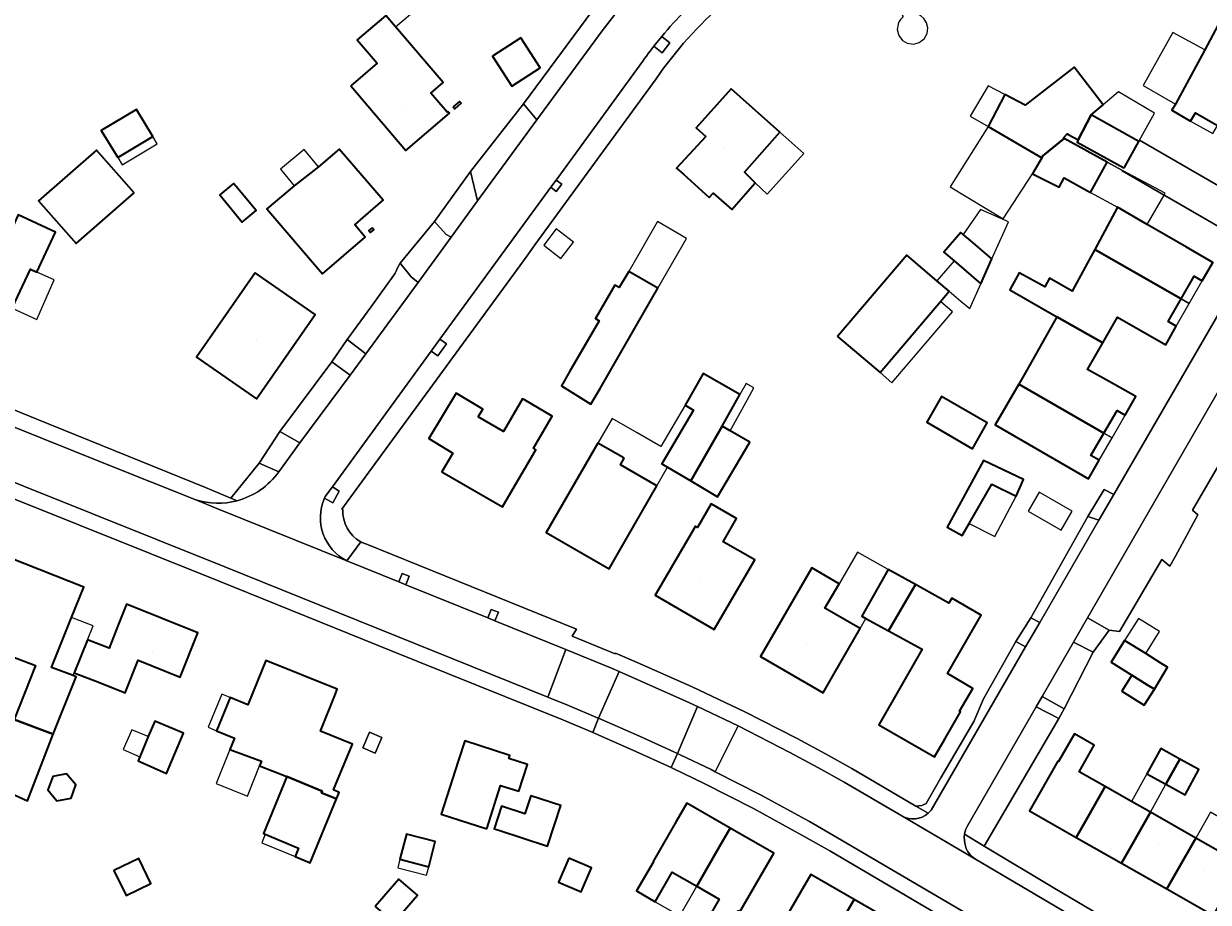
# Model space of a CAD drawing. Header units: metres. Extents: x 200176 to 205485, y 394066 to 399855.
# Tile 119 of 230: x 203375 to 203513, y 396881 to 396984. Entities that reach past the tile are written whole.
import ezdxf
from ezdxf.enums import TextEntityAlignment as Align

# ---------------------------------------------------------------- set-up
doc = ezdxf.new("R2010")
doc.units = ezdxf.units.M
for name, color, linetype, lineweight in [('B-WE-GR-BEPLANTING_CULTUUR_BODEMBEDEKKER-GV', 90, 'Continuous', 18), ('B-WE-GR-BEPLANTING_CULTUUR_HEESTERS-GV', 90, 'Continuous', 18), ('B-WE-GR-BEPLANTING_CULTUUR_ROOS-GV', 90, 'Continuous', 18), ('B-WE-GR-BEPLANTING_CULTUUR_VASTE PLANTENVAK-GV', 90, 'Continuous', 18), ('B-WE-IE-MEUBILAIR_WEGMEUBILAIR-GV', 7, 'Continuous', 18), ('B-WE-IE-TERREINAFSCHEIDING_KUNSTMATIG_HEKWERK-G', 20, 'IE-TERREINAFSCHEIDING-KUNSTMATIG', 18), ('B-WE-OG-BEBOUWING-GV', 7, 'Continuous', 35), ('B-WE-OG-BEBOUWING-T18', 10, 'Continuous', 18), ('B-WE-OG-BEBOUWING_LAGE TRAFO-GV', 7, 'Continuous', 18), ('B-WE-OG-BEBOUWING_LUIFEL-GV', 7, 'Continuous', 18), ('B-WE-OG-BEBOUWING_SCHUUR-GV', 7, 'Continuous', 35), ('B-WE-OG-TERREIN_ERF-GV', 7, 'Continuous', 18), ('B-WE-RI-HWA_GOOT_LIJNGOOT-G', 150, 'Continuous', 18), ('B-WE-VH-GOOT-G', 170, 'Continuous', 18), ('B-WE-VH-VERHARDING_ASFALT-GV', 252, 'Continuous', 18), ('B-WE-VH-VERHARDING_BETONSTRAATSTEEN-GV', 252, 'Continuous', 18), ('B-WE-VH-VERHARDING_FUNDERING_ZAND-GV', 7, 'Continuous', 18), ('B-WE-VH-VERHARDING_STRAATBAKSTEEN-GV', 252, 'Continuous', 18), ('B-WE-VH-VERHARDING_TEGEL-GV', 252, 'Continuous', 18)]:
    doc.layers.add(name, color=color, linetype=linetype, lineweight=lineweight)
doc.styles.add('NLCS-ISO-M20-T18', font='NLCS-ISO.ttf', dxfattribs={"height": 0.036})
doc.linetypes.add('IE-TERREINAFSCHEIDING-KUNSTMATIG', pattern='A,4,[82,NLCS.shx,S=0.75,R=90,X=0,Y=0],4,-2', length=10)

msp = doc.modelspace()

# ---------------------------------------------------------------- linework, layer by layer
at = {"layer": 'B-WE-GR-BEPLANTING_CULTUUR_BODEMBEDEKKER-GV', "flags": 128}
msp.add_lwpolyline([(203422.779, 396960.379), (203424.128, 396958.831), (203424.711, 396958.519), (203427.818, 396962.775), (203426.985, 396966.206)], close=True, dxfattribs=at)
at = {"layer": 'B-WE-GR-BEPLANTING_CULTUUR_HEESTERS-GV', "flags": 128}
for points in [[(203519.496, 396940.314), (203520.254, 396941.564), (203516.409, 396943.771), (203499.209, 396913.954), (203501.753, 396912.511), (203502.935, 396912.36), (203507.903, 396920.784), (203508.857, 396919.981), (203509.518, 396921.189), (203512.099, 396926), (203511.476, 396926.552), (203516.606, 396935.354)], [(203496.482, 396903.305), (203499.875, 396909.913), (203497.567, 396911.107), (203493.89, 396904.733)], [(203487.12, 396887.213), (203495.853, 396902.146), (203493.195, 396903.528), (203485.167, 396889.601), (203484.934, 396889.118), (203484.803, 396888.598)]]:
    msp.add_lwpolyline(points, close=True, dxfattribs=at)
at = {"layer": 'B-WE-GR-BEPLANTING_CULTUUR_ROOS-GV', "flags": 128}
msp.add_lwpolyline([(203412.53, 396946.524), (203414.725, 396944.872), (203420.843, 396953.221), (203420.053, 396953.882), (203418.735, 396955.488), (203418.45, 396954.936), (203418.279, 396954.536), (203418.149, 396954.295), (203418.012, 396954.085), (203415.332, 396950.343)], close=True, dxfattribs=at)
at = {"layer": 'B-WE-GR-BEPLANTING_CULTUUR_VASTE PLANTENVAK-GV', "flags": 128}
msp.add_lwpolyline([(203412.883, 396942.381), (203410.761, 396943.916), (203404.654, 396935.781), (203407.006, 396934.433)], close=True, dxfattribs=at)
at = {"layer": 'B-WE-IE-MEUBILAIR_WEGMEUBILAIR-GV', "flags": 128}
for points in [[(203448.446, 396980.884), (203449.408, 396980.104), (203450.33, 396981.288), (203449.421, 396982.002), (203449.375, 396982.039)], [(203437.008, 396965.217), (203436.385, 396964.362), (203437.012, 396963.89), (203437.69, 396964.741)], [(203422.39, 396945.175), (203423.164, 396944.637), (203424.189, 396946.041), (203423.406, 396946.568)], [(203409.974, 396928.154), (203409.9, 396927.961), (203410.869, 396927.406), (203411.616, 396928.777), (203410.813, 396929.305)], [(203418.588, 396918.152), (203419.403, 396917.822), (203419.808, 396918.822), (203418.995, 396919.156)], [(203429.837, 396913.598), (203430.243, 396914.602), (203429.414, 396914.937), (203429.007, 396913.934)]]:
    msp.add_lwpolyline(points, close=True, dxfattribs=at)
at = {"layer": 'B-WE-IE-TERREINAFSCHEIDING_KUNSTMATIG_HEKWERK-G', "flags": 128}
for points in [[(203395.958, 396929.224), (203376.228, 396937.209), (203364.733, 396941.899)], [(203395.958, 396929.224), (203398.928, 396927.972)], [(203485.913, 396901.823), (203482.035, 396895.208), (203480.329, 396892.195), (203479.831, 396891.981), (203479.127, 396891.896)]]:
    msp.add_lwpolyline(points, dxfattribs=at)
at = {"layer": 'B-WE-OG-BEBOUWING-GV', "flags": 128}
for points in [[(203412.956, 396976.23), (203419.426, 396968.666), (203424.526, 396973.028), (203424.331, 396973.256), (203424.24, 396973.178), (203422.81, 396974.85), (203422.348, 396975.39), (203423.792, 396976.625), (203418.213, 396983.151), (203417.071, 396984.486), (203413.736, 396981.618), (203416.069, 396978.909)], [(203515.659, 396973.781), (203520.174, 396981.712), (203515.141, 396984.546), (203512.934, 396980.47), (203509.487, 396974.103), (203509.094, 396973.378), (203511.273, 396972.124), (203511.827, 396973.086), (203514.422, 396971.609)], [(203432.868, 396981.877), (203429.54, 396979.717), (203431.817, 396976.21), (203435.144, 396978.37)], [(203489.521, 396975.229), (203487.584, 396971.472), (203493.842, 396967.804), (203493.969, 396968.038), (203496.488, 396970.088), (203496.388, 396970.144), (203496.822, 396970.637), (203497.024, 396970.524), (203498.113, 396969.914), (203499.646, 396972.851), (203501.037, 396974.018), (203497.657, 396978.427), (203491.911, 396973.997)], [(203454.524, 396970.306), (203451.11, 396966.605), (203451.912, 396965.885), (203454.932, 396963.174), (203455.397, 396963.659), (203457.564, 396961.752), (203460.316, 396964.905), (203459.069, 396966.132), (203463.189, 396970.831), (203457.485, 396975.907), (203453.394, 396971.311)], [(203424.94, 396973.783), (203425.136, 396973.557), (203425.88, 396974.203), (203425.684, 396974.429)], [(203385.685, 396967.843), (203389.79, 396970.324), (203387.875, 396973.492), (203383.77, 396971.01)], [(203503.595, 396966.85), (203505.21, 396969.744), (203499.646, 396972.851), (203498.113, 396969.914), (203497.977, 396969.655), (203503.474, 396966.632)], [(203493.969, 396968.038), (203493.842, 396967.804), (203492.764, 396965.95), (203495.883, 396964.366), (203496.468, 396965.46), (203499.563, 396963.761), (203501.52, 396967.325), (203496.488, 396970.088)], [(203387.598, 396963.718), (203383.211, 396968.718), (203376.435, 396962.773), (203380.822, 396957.773)], [(203409.176, 396966.767), (203406.332, 396964.548), (203403.155, 396961.833), (203409.654, 396954.251), (203414.661, 396958.543), (203413.43, 396959.978), (203414.41, 396960.824), (203416.77, 396962.863), (203411.606, 396968.842)], [(203502.731, 396962.023), (203500.059, 396957.099), (203510.166, 396951.291), (203511.69, 396953.949), (203512.642, 396953.398), (203513.892, 396955.555), (203510.78, 396957.358), (203506.191, 396960.018)], [(203373.346, 396950.226), (203375.462, 396954.767), (203376.217, 396954.428), (203378.393, 396959.097), (203374.017, 396961.137), (203371.836, 396956.457), (203369.72, 396951.916)], [(203415.464, 396959.604), (203415.094, 396959.293), (203415.281, 396959.071), (203415.651, 396959.382)], [(203484.66, 396958.855), (203484.386, 396959.089), (203482.398, 396956.753), (203483.578, 396955.748), (203486.718, 396953.076), (203488.021, 396955.995), (203485.566, 396958.084)], [(203500.987, 396946.142), (203502.717, 396949.164), (203508.358, 396945.925), (203509.601, 396948.09), (203508.646, 396948.638), (203510.166, 396951.291), (203500.059, 396957.099), (203499.195, 396955.506), (203497.408, 396952.213), (203494.737, 396953.724), (203494.192, 396952.706), (203491.218, 396954.339), (203490.113, 396952.351), (203495.628, 396949.195)], [(203469.951, 396946.903), (203474.916, 396942.676), (203481.988, 396950.983), (203483.016, 396952.191), (203481.586, 396953.408), (203478.051, 396956.418)], [(203401.773, 396954.339), (203394.924, 396944.461), (203401.942, 396939.595), (203408.79, 396949.473)], [(203438.616, 396942.839), (203437.618, 396941.119), (203441.084, 396938.964), (203442.147, 396940.797), (203445.491, 396946.566), (203448.928, 396952.571), (203445.5, 396954.523), (203444.403, 396952.622), (203443.869, 396952.912), (203441.613, 396948.984), (203442.036, 396948.735)], [(203495.628, 396949.195), (203493.863, 396946.054), (203492.093, 396942.96), (203491.157, 396941.323), (203501.135, 396935.581), (203502.668, 396938.23), (203503.626, 396937.69), (203504.848, 396939.856), (203501.722, 396941.62), (203499.209, 396943.037), (203500.987, 396946.142)], [(203456.46, 396936.375), (203458.48, 396940.026), (203458.518, 396940.093), (203454.206, 396942.553), (203452.1, 396938.865), (203453.098, 396938.275), (203449.374, 396931.971), (203450.04, 396931.578), (203452.761, 396929.974)], [(203501.135, 396935.581), (203491.157, 396941.323), (203488.415, 396936.531), (203499.305, 396930.223), (203500.565, 396932.398), (203499.613, 396932.949)], [(203427.895, 396937.485), (203428.431, 396938.368), (203425.316, 396940.258), (203422.091, 396934.941), (203424.909, 396933.231), (203423.642, 396931.052), (203430.715, 396926.928), (203431.974, 396929.087), (203434.625, 396933.632), (203434.343, 396933.798), (203436.561, 396937.549), (203433.316, 396939.465), (203433.084, 396939.602), (203430.853, 396935.765)], [(203485.731, 396933.75), (203487.478, 396936.764), (203482.126, 396939.867), (203480.379, 396936.852)], [(203459.668, 396934.517), (203457.385, 396935.862), (203456.46, 396936.375), (203452.761, 396929.974), (203455.9, 396928.124)], [(203444.979, 396932.636), (203444.837, 396932.718), (203441.899, 396934.412), (203435.847, 396923.958), (203443.199, 396919.702), (203444.452, 396921.865), (203448.774, 396929.392), (203444.525, 396931.851)], [(203488.008, 396929.607), (203490.843, 396928.213), (203491.698, 396930.146), (203487.03, 396932.37), (203482.775, 396924.55), (203484.546, 396923.586), (203485.354, 396924.99)], [(203456.745, 396914.732), (203460.254, 396920.744), (203456.558, 396922.846), (203458.126, 396925.582), (203455.134, 396927.284), (203453.562, 396924.544), (203453.304, 396924.69), (203448.583, 396916.601), (203455.485, 396912.573)], [(203372.792, 396910.105), (203372.611, 396909.71), (203376.061, 396908.355), (203373.55, 396902.054), (203378.115, 396900.317), (203380.842, 396907.057), (203380.473, 396907.195), (203377.954, 396908.133), (203380.289, 396913.993), (203381.704, 396917.544), (203373.154, 396920.951), (203372.229, 396918.629), (203371.065, 396915.708), (203368.397, 396916.762), (203365.51, 396909.457), (203367.731, 396908.58), (203368.89, 396908.122), (203370.096, 396911.173)], [(203469.508, 396907.334), (203472.607, 396912.705), (203468.464, 396915.089), (203470.127, 396917.947), (203466.922, 396919.792), (203460.926, 396909.401), (203468.259, 396905.169)], [(203473.252, 396913.885), (203475.929, 396912.421), (203479.065, 396917.841), (203475.889, 396919.615), (203472.795, 396914.135)], [(203482.532, 396899.835), (203484.326, 396902.959), (203484.23, 396903.013), (203485.781, 396905.687), (203482.801, 396907.415), (203486.754, 396914.261), (203483.317, 396916.242), (203482.978, 396915.655), (203479.065, 396917.841), (203475.929, 396912.421), (203479.867, 396910.266), (203474.766, 396901.432), (203481.287, 396897.667)], [(203385.795, 396913.217), (203384.671, 396910.411), (203382.157, 396911.388), (203380.587, 396907.501), (203383.539, 396906.389), (203386.549, 396905.175), (203388.075, 396908.99), (203392.994, 396907.002), (203395.073, 396912.194), (203386.724, 396915.537)], [(203506.025, 396909.756), (203503.554, 396911.302), (203501.966, 396908.764), (203504.385, 396907.251), (203506.205, 396906.112), (203507.029, 396905.597), (203508.553, 396908.175), (203507.793, 396908.65)], [(203366.639, 396896.393), (203375.146, 396892.513), (203378.115, 396900.317), (203373.55, 396902.054), (203372.07, 396902.607), (203371.024, 396900.106), (203365.201, 396902.583), (203367.731, 396908.58), (203365.51, 396909.457), (203360.95, 396898.988), (203363.798, 396897.689)], [(203398.806, 396898.515), (203402.504, 396897.161), (203402.296, 396896.632), (203405.502, 396895.373), (203409.619, 396893.667), (203409.538, 396893.472), (203411.296, 396892.743), (203411.623, 396893.491), (203410.945, 396893.795), (203413.151, 396899.151), (203409.406, 396900.668), (203411.187, 396905.065), (203411.394, 396905.576), (203403.038, 396908.961), (203402.099, 396906.644), (203400.926, 396903.747), (203398.861, 396904.605), (203397.251, 396900.726), (203399.349, 396899.855)], [(203388.064, 396897.217), (203391.404, 396895.736), (203393.399, 396900.437), (203390.035, 396901.864), (203389.258, 396900.033), (203388.262, 396897.684)], [(203499.119, 396890.411), (203501.265, 396894.183), (203498.21, 396895.915), (203499.972, 396899.053), (203497.669, 396900.364), (203495.821, 396897.118), (203495.725, 396897.172), (203492.418, 396891.346), (203497.883, 396888.238)], [(203428.902, 396889.222), (203430.499, 396894.313), (203432.625, 396893.649), (203433.635, 396896.783), (203431.471, 396897.481), (203431.587, 396897.842), (203426.309, 396899.545), (203425.541, 396897.166), (203423.537, 396890.952)], [(203510.016, 396897.41), (203507.777, 396898.645), (203506.15, 396895.698), (203508.389, 396894.463)], [(203508.389, 396894.463), (203510.627, 396893.228), (203512.254, 396896.175), (203510.016, 396897.41)], [(203380.784, 396894.397), (203379.711, 396895.665), (203378.076, 396895.369), (203377.502, 396893.817), (203378.554, 396892.517), (203380.223, 396892.833)], [(203405.502, 396895.373), (203402.735, 396888.694), (203402.954, 396888.599), (203406.849, 396886.984), (203406.442, 396886.002), (203408.2, 396885.273), (203411.296, 396892.743), (203409.538, 396893.472), (203409.619, 396893.667)], [(203497.883, 396888.238), (203503.177, 396885.227), (203504.413, 396887.4), (203506.562, 396891.179), (203504.35, 396892.434), (203501.265, 396894.183), (203499.119, 396890.411)], [(203433.335, 396890.994), (203430.612, 396891.884), (203429.753, 396889.258), (203430.31, 396889.075), (203436.002, 396887.214), (203437.556, 396891.966), (203434.03, 396893.119)], [(203448.355, 396885.417), (203448.409, 396885.386), (203446.42, 396881.971), (203448.587, 396880.71), (203450.605, 396884.176), (203453.469, 396882.514), (203456.142, 396887.165), (203457.388, 396889.332), (203452.289, 396892.263), (203451.043, 396890.095)], [(203506.562, 396891.179), (203504.413, 396887.4), (203503.177, 396885.227), (203508.471, 396882.216), (203509.721, 396884.381), (203511.899, 396888.153)], [(203457.388, 396889.332), (203456.142, 396887.165), (203453.469, 396882.514), (203456.079, 396880.992), (203454.008, 396877.424), (203456.224, 396876.067), (203458.312, 396879.639), (203458.528, 396879.513), (203462.487, 396886.402)], [(203515.174, 396881.279), (203517.277, 396884.976), (203517.166, 396885.039), (203518.979, 396888.234), (203516.538, 396889.614), (203516.488, 396889.526), (203514.781, 396886.518), (203511.899, 396888.153), (203509.721, 396884.381), (203508.471, 396882.216), (203513.938, 396879.106)], [(203422.1, 396884.803), (203422.86, 396887.744), (203419.484, 396888.617), (203418.724, 396885.675)], [(203385.251, 396884.359), (203386.662, 396881.448), (203389.57, 396882.857), (203388.159, 396885.768)], [(203438.49, 396885.824), (203437.271, 396882.992), (203439.922, 396881.851), (203441.141, 396884.682)], [(203471.897, 396880.972), (203466.819, 396883.91), (203465.567, 396881.747), (203462.869, 396877.084), (203463.04, 396876.983), (203460.53, 396872.699), (203462.63, 396871.467), (203462.958, 396872.028), (203465.167, 396875.798), (203467.938, 396874.173), (203470.639, 396878.812)], [(203415.828, 396880.14), (203418.005, 396878.26), (203420.781, 396881.474), (203418.603, 396883.354)], [(203467.938, 396874.173), (203466.172, 396871.12), (203468.938, 396869.517), (203468.684, 396869.083), (203470.916, 396867.772), (203473.111, 396866.495), (203475.21, 396870.169), (203473.111, 396871.354), (203476.976, 396878.034), (203471.897, 396880.972), (203470.639, 396878.812)]]:
    msp.add_lwpolyline(points, close=True, dxfattribs=at)
at = {"layer": 'B-WE-OG-BEBOUWING_LAGE TRAFO-GV', "flags": 128}
msp.add_lwpolyline([(203414.367, 396898.725), (203415.833, 396898.109), (203416.607, 396899.952), (203415.141, 396900.568)], close=True, dxfattribs=at)
at = {"layer": 'B-WE-OG-BEBOUWING_LUIFEL-GV', "flags": 128}
for points in [[(203419.098, 396990.019), (203415.78, 396987.243), (203417.071, 396984.486), (203418.213, 396983.151), (203421.986, 396986.378)], [(203480.517, 396983.042), (203480.375, 396983.635), (203480.044, 396984.146), (203479.703, 396984.435), (203478.405, 396985.182), (203477.512, 396984.479), (203477.615, 396984.346), (203477.301, 396984.032), (203477.073, 396983.649), (203476.924, 396982.834), (203477.103, 396982.139), (203477.54, 396981.569), (203478.113, 396981.233), (203478.88, 396981.134), (203479.519, 396981.314), (203480.086, 396981.755), (203480.436, 396982.382)], [(203509.487, 396974.103), (203512.934, 396980.47), (203509.196, 396982.494), (203505.704, 396976.305)], [(203489.521, 396975.229), (203487.566, 396976.237), (203485.467, 396972.713), (203487.584, 396971.472)], [(203505.21, 396969.744), (203505.281, 396969.872), (203507.053, 396973.045), (203502.843, 396975.531), (203501.037, 396974.018), (203499.646, 396972.851)], [(203511.827, 396973.086), (203511.273, 396972.124), (203513.877, 396970.648), (203514.422, 396971.609)], [(203492.764, 396965.95), (203493.842, 396967.804), (203487.584, 396971.472), (203483.137, 396964.423), (203489.348, 396960.689)], [(203385.685, 396967.843), (203386.202, 396966.987), (203390.308, 396969.47), (203389.79, 396970.324)], [(203463.189, 396970.831), (203459.069, 396966.132), (203460.316, 396964.905), (203461.698, 396963.545), (203466.012, 396968.319)], [(203406.332, 396964.548), (203409.176, 396966.767), (203407.506, 396968.776), (203404.733, 396966.47)], [(203506.191, 396960.018), (203508.179, 396963.448), (203508.303, 396963.663), (203503.31, 396966.342), (203501.52, 396967.325), (203499.563, 396963.761), (203502.731, 396962.023)], [(203488.021, 396955.995), (203489.476, 396959.252), (203489.951, 396960.317), (203486.689, 396961.774), (203484.66, 396958.855), (203485.566, 396958.084)], [(203452.254, 396958.382), (203448.858, 396960.342), (203445.5, 396954.523), (203448.928, 396952.571)], [(203435.547, 396957.607), (203437.573, 396956.044), (203439.028, 396957.929), (203437.002, 396959.492)], [(203483.578, 396955.748), (203481.586, 396953.408), (203483.016, 396952.191), (203484.367, 396951.043), (203485.413, 396950.153), (203486.718, 396953.076)], [(203376.217, 396954.428), (203375.462, 396954.767), (203373.346, 396950.226), (203376.209, 396948.892), (203378.259, 396953.511)], [(203511.121, 396950.744), (203512.642, 396953.398), (203511.69, 396953.949), (203510.166, 396951.291)], [(203481.988, 396950.983), (203474.916, 396942.676), (203476.317, 396941.483), (203483.389, 396949.79)], [(203511.121, 396950.744), (203510.166, 396951.291), (203508.646, 396948.638), (203509.601, 396948.09)], [(203457.385, 396935.862), (203459.407, 396939.508), (203460.166, 396940.876), (203459.238, 396941.391), (203458.518, 396940.093), (203458.48, 396940.026), (203456.46, 396936.375)], [(203448.774, 396929.392), (203450.04, 396931.578), (203449.374, 396931.971), (203453.098, 396938.275), (203452.1, 396938.865), (203449.242, 396933.993), (203446.503, 396935.607), (203443.565, 396937.301), (203441.899, 396934.412), (203444.837, 396932.718), (203444.979, 396932.636), (203444.525, 396931.851)], [(203502.668, 396938.23), (203501.135, 396935.581), (203502.088, 396935.03), (203503.626, 396937.69)], [(203501.135, 396935.581), (203499.613, 396932.949), (203500.565, 396932.398), (203502.088, 396935.03)], [(203488.008, 396929.607), (203485.354, 396924.99), (203488.366, 396923.469), (203490.843, 396928.213)], [(203493.539, 396928.646), (203492.276, 396926.453), (203496.132, 396924.232), (203497.395, 396926.425)], [(203472.607, 396912.705), (203473.252, 396913.885), (203472.795, 396914.135), (203475.889, 396919.615), (203472.273, 396921.635), (203470.127, 396917.947), (203468.464, 396915.089)], [(203377.954, 396908.133), (203380.473, 396907.195), (203380.587, 396907.501), (203382.157, 396911.388), (203382.813, 396913.022), (203380.289, 396913.993)], [(203506.025, 396909.756), (203507.641, 396912.339), (203505.17, 396913.885), (203503.554, 396911.302)], [(203397.251, 396900.726), (203398.861, 396904.605), (203397.892, 396905.007), (203396.287, 396901.14)], [(203389.258, 396900.033), (203387.355, 396900.821), (203386.34, 396898.539), (203388.262, 396897.684)], [(203398.806, 396898.515), (203397.198, 396894.546), (203400.889, 396893.05), (203402.296, 396896.632), (203402.504, 396897.161)], [(203504.35, 396892.434), (203506.562, 396891.179), (203508.389, 396894.463), (203506.15, 396895.698)], [(203511.899, 396888.153), (203514.781, 396886.518), (203516.488, 396889.526), (203513.609, 396891.184)], [(203402.954, 396888.599), (203402.545, 396887.617), (203406.442, 396886.002), (203406.849, 396886.984)], [(203418.724, 396885.675), (203418.469, 396884.686), (203421.844, 396883.814), (203422.1, 396884.803)], [(203450.605, 396884.176), (203448.587, 396880.71), (203451.468, 396879.033), (203453.469, 396882.514)]]:
    msp.add_lwpolyline(points, close=True, dxfattribs=at)
at = {"layer": 'B-WE-OG-BEBOUWING_SCHUUR-GV', "flags": 128}
for points in [[(203399.518, 396964.5), (203399.249, 396964.823), (203397.622, 396963.47), (203400.261, 396960.298), (203401.888, 396961.652)], [(203507.029, 396905.597), (203506.205, 396906.112), (203504.385, 396907.251), (203503.203, 396905.36), (203505.846, 396903.706)]]:
    msp.add_lwpolyline(points, close=True, dxfattribs=at)
at = {"layer": 'B-WE-OG-TERREIN_ERF-GV', "flags": 128}
for points in [[(203364.733, 396941.899), (203376.228, 396937.209), (203395.958, 396929.224), (203398.928, 396927.972), (203402.256, 396932.043), (203404.654, 396935.781), (203410.761, 396943.916), (203412.53, 396946.524), (203415.332, 396950.343), (203418.012, 396954.085), (203418.149, 396954.295), (203418.279, 396954.536), (203418.45, 396954.936), (203418.735, 396955.488), (203422.779, 396960.379), (203426.985, 396966.206), (203433.181, 396974.132), (203441.302, 396985.123)], [(203414.725, 396922.598), (203439.381, 396912.635), (203438.901, 396911.799), (203443.918, 396909.734), (203443.948, 396909.808), (203446.483, 396908.73), (203452.925, 396905.871), (203459.11, 396902.924), (203465.208, 396899.803), (203468.537, 396898.015), (203471.631, 396896.287), (203479.127, 396891.896), (203479.831, 396891.981), (203480.329, 396892.195), (203482.035, 396895.208), (203485.913, 396901.823), (203487.028, 396904.458), (203490.798, 396911.183), (203492.574, 396913.942), (203499.261, 396925.8), (203501.171, 396928.986), (203502.284, 396928.383), (203518.969, 396957.202), (203508.273, 396963.393), (203508.179, 396963.448), (203503.278, 396966.285), (203503.31, 396966.342), (203501.52, 396967.325), (203499.563, 396963.761), (203496.468, 396965.46), (203495.883, 396964.366), (203492.764, 396965.95), (203493.842, 396967.804), (203487.584, 396971.472), (203489.521, 396975.229), (203491.911, 396973.997), (203497.657, 396978.427), (203501.037, 396974.018), (203499.646, 396972.851), (203505.21, 396969.744), (203505.281, 396969.872), (203524.532, 396958.773)], [(203448.721, 396977.083), (203442.131, 396968.044), (203434.649, 396957.787), (203433.17, 396955.762), (203413.921, 396929.405), (203411.94, 396926.692), (203412.055, 396926.631)], [(203516.606, 396935.354), (203511.476, 396926.552), (203512.099, 396926), (203509.518, 396921.189), (203508.857, 396919.981), (203507.903, 396920.784), (203502.935, 396912.36), (203501.753, 396912.511), (203499.875, 396909.913), (203496.482, 396903.305), (203495.853, 396902.146), (203487.12, 396887.213), (203495.388, 396882.269), (203513.408, 396871.615)], [(203481.573, 396846.855), (203478.502, 396848.639), (203482.705, 396855.87), (203485.776, 396854.086), (203488.081, 396857.887), (203489.835, 396857.155), (203497.194, 396870.064), (203492.559, 396872.806), (203469.025, 396886.65), (203465.785, 396888.512), (203460.104, 396891.617), (203454.341, 396894.565), (203450.698, 396896.321), (203450.473, 396896.423), (203445.977, 396898.461), (203441.293, 396900.514), (203441.23, 396900.542), (203437.787, 396902.002), (203420.804, 396908.847), (203417.807, 396910.055), (203397.564, 396918.233), (203373.14, 396928.056)]]:
    msp.add_lwpolyline(points, dxfattribs=at)
at = {"layer": 'B-WE-OG-TERREIN_ERF-GV'}
for points in [[(203456.697, 396985.994, 0.0635387), (203448.721, 396977.083)], [(203412.055, 396926.631, 0.2951568), (203414.128, 396922.858)], [(203414.128, 396922.858, 0.040176), (203414.725, 396922.598)]]:
    msp.add_lwpolyline(points, format="xyb", dxfattribs=at)
at = {"layer": 'B-WE-OG-TERREIN_ERF-GV', "flags": 128}
for points in [[(203422.81, 396974.85), (203424.24, 396973.178), (203424.331, 396973.256), (203424.526, 396973.028), (203419.426, 396968.666), (203412.956, 396976.23), (203416.069, 396978.909), (203413.736, 396981.618), (203417.071, 396984.486), (203418.213, 396983.151), (203423.792, 396976.625), (203422.348, 396975.39)], [(203520.482, 396971.035), (203518.738, 396967.873), (203516.559, 396969.127), (203517.107, 396970.08), (203514.422, 396971.609), (203511.827, 396973.086), (203511.273, 396972.124), (203509.094, 396973.378), (203509.487, 396974.103), (203512.934, 396980.47), (203515.141, 396984.546), (203520.174, 396981.712), (203524.903, 396979.049)], [(203432.868, 396981.877), (203435.144, 396978.37), (203431.817, 396976.21), (203429.54, 396979.717)], [(203463.189, 396970.831), (203459.069, 396966.132), (203460.316, 396964.905), (203457.564, 396961.752), (203455.397, 396963.659), (203454.932, 396963.174), (203451.912, 396965.885), (203451.11, 396966.605), (203454.524, 396970.306), (203453.394, 396971.311), (203457.485, 396975.907)], [(203424.94, 396973.783), (203425.684, 396974.429), (203425.88, 396974.203), (203425.136, 396973.557)], [(203389.79, 396970.324), (203385.685, 396967.843), (203383.77, 396971.01), (203387.875, 396973.492)], [(203387.598, 396963.718), (203380.822, 396957.773), (203376.435, 396962.773), (203383.211, 396968.718)], [(203406.332, 396964.548), (203409.176, 396966.767), (203411.606, 396968.842), (203416.77, 396962.863), (203414.41, 396960.824), (203413.43, 396959.978), (203414.661, 396958.543), (203409.654, 396954.251), (203403.155, 396961.833)], [(203493.863, 396946.054), (203495.628, 396949.195), (203490.113, 396952.351), (203491.218, 396954.339), (203494.192, 396952.706), (203494.737, 396953.724), (203497.408, 396952.213), (203499.195, 396955.506), (203500.059, 396957.099), (203502.731, 396962.023), (203506.191, 396960.018), (203510.78, 396957.358), (203513.892, 396955.555), (203512.642, 396953.398), (203511.69, 396953.949), (203510.166, 396951.291), (203508.646, 396948.638), (203509.601, 396948.09), (203508.358, 396945.925), (203502.717, 396949.164), (203500.987, 396946.142), (203499.209, 396943.037), (203501.722, 396941.62), (203504.848, 396939.856), (203503.626, 396937.69), (203502.668, 396938.23), (203501.135, 396935.581), (203499.613, 396932.949), (203500.565, 396932.398), (203499.305, 396930.223), (203488.415, 396936.531), (203491.157, 396941.323), (203492.093, 396942.96)], [(203375.462, 396954.767), (203373.346, 396950.226), (203369.72, 396951.916), (203371.836, 396956.457), (203374.017, 396961.137), (203378.393, 396959.097), (203376.217, 396954.428)], [(203415.094, 396959.293), (203415.464, 396959.604), (203415.651, 396959.382), (203415.281, 396959.071)], [(203483.578, 396955.748), (203482.398, 396956.753), (203484.386, 396959.089), (203484.66, 396958.855), (203485.566, 396958.084), (203488.021, 396955.995), (203486.718, 396953.076)], [(203474.916, 396942.676), (203469.951, 396946.903), (203478.051, 396956.418), (203481.586, 396953.408), (203483.016, 396952.191), (203481.988, 396950.983)], [(203401.773, 396954.339), (203408.79, 396949.473), (203401.942, 396939.595), (203394.924, 396944.461)], [(203445.5, 396954.523), (203448.928, 396952.571), (203445.491, 396946.566), (203442.147, 396940.797), (203441.084, 396938.964), (203437.618, 396941.119), (203438.616, 396942.839), (203442.036, 396948.735), (203441.613, 396948.984), (203443.869, 396952.912), (203444.403, 396952.622)], [(203450.04, 396931.578), (203449.374, 396931.971), (203453.098, 396938.275), (203452.1, 396938.865), (203454.206, 396942.553), (203458.518, 396940.093), (203458.48, 396940.026), (203456.46, 396936.375), (203457.385, 396935.862), (203459.668, 396934.517), (203455.9, 396928.124), (203452.761, 396929.974)], [(203424.909, 396933.231), (203422.091, 396934.941), (203425.316, 396940.258), (203428.431, 396938.368), (203427.895, 396937.485), (203430.853, 396935.765), (203433.084, 396939.602), (203433.316, 396939.465), (203436.561, 396937.549), (203434.343, 396933.798), (203434.625, 396933.632), (203431.974, 396929.087), (203430.715, 396926.928), (203423.642, 396931.052)], [(203485.731, 396933.75), (203480.379, 396936.852), (203482.126, 396939.867), (203487.478, 396936.764)], [(203441.899, 396934.412), (203444.837, 396932.718), (203444.979, 396932.636), (203444.525, 396931.851), (203448.774, 396929.392), (203444.452, 396921.865), (203443.199, 396919.702), (203435.847, 396923.958)], [(203490.843, 396928.213), (203488.008, 396929.607), (203485.354, 396924.99), (203484.546, 396923.586), (203482.775, 396924.55), (203487.03, 396932.37), (203491.698, 396930.146)], [(203456.745, 396914.732), (203455.485, 396912.573), (203448.583, 396916.601), (203453.304, 396924.69), (203453.562, 396924.544), (203455.134, 396927.284), (203458.126, 396925.582), (203456.558, 396922.846), (203460.254, 396920.744)], [(203377.954, 396908.133), (203380.473, 396907.195), (203380.842, 396907.057), (203378.115, 396900.317), (203375.146, 396892.513), (203366.639, 396896.393), (203363.798, 396897.689), (203360.95, 396898.988), (203365.51, 396909.457), (203368.397, 396916.762), (203371.065, 396915.708), (203372.229, 396918.629), (203373.154, 396920.951), (203381.704, 396917.544), (203380.289, 396913.993)], [(203470.127, 396917.947), (203468.464, 396915.089), (203472.607, 396912.705), (203469.508, 396907.334), (203468.259, 396905.169), (203460.926, 396909.401), (203466.922, 396919.792)], [(203479.867, 396910.266), (203475.929, 396912.421), (203473.252, 396913.885), (203472.795, 396914.135), (203475.889, 396919.615), (203479.065, 396917.841), (203482.978, 396915.655), (203483.317, 396916.242), (203486.754, 396914.261), (203482.801, 396907.415), (203485.781, 396905.687), (203484.23, 396903.013), (203484.326, 396902.959), (203482.532, 396899.835), (203481.287, 396897.667), (203474.766, 396901.432)], [(203384.671, 396910.411), (203385.795, 396913.217), (203386.724, 396915.537), (203395.073, 396912.194), (203392.994, 396907.002), (203388.075, 396908.99), (203386.549, 396905.175), (203383.539, 396906.389), (203380.587, 396907.501), (203382.157, 396911.388)], [(203503.554, 396911.302), (203506.025, 396909.756), (203507.793, 396908.65), (203508.553, 396908.175), (203507.029, 396905.597), (203506.205, 396906.112), (203504.385, 396907.251), (203501.966, 396908.764)], [(203373.55, 396902.054), (203376.061, 396908.355), (203372.611, 396909.71), (203372.792, 396910.105), (203370.096, 396911.173), (203368.89, 396908.122), (203367.731, 396908.58), (203365.201, 396902.583), (203371.024, 396900.106), (203372.07, 396902.607)], [(203400.926, 396903.747), (203402.099, 396906.644), (203403.038, 396908.961), (203411.394, 396905.576), (203411.187, 396905.065), (203409.406, 396900.668), (203413.151, 396899.151), (203410.945, 396893.795), (203411.623, 396893.491), (203411.296, 396892.743), (203408.2, 396885.273), (203406.442, 396886.002), (203406.849, 396886.984), (203402.954, 396888.599), (203402.735, 396888.694), (203405.502, 396895.373), (203402.296, 396896.632), (203402.504, 396897.161), (203398.806, 396898.515), (203399.349, 396899.855), (203397.251, 396900.726), (203398.861, 396904.605)], [(203389.258, 396900.033), (203390.035, 396901.864), (203393.399, 396900.437), (203391.404, 396895.736), (203388.064, 396897.217), (203388.262, 396897.684)], [(203414.367, 396898.725), (203415.141, 396900.568), (203416.607, 396899.952), (203415.833, 396898.109)], [(203503.177, 396885.227), (203497.883, 396888.238), (203492.418, 396891.346), (203495.725, 396897.172), (203495.821, 396897.118), (203497.669, 396900.364), (203499.972, 396899.053), (203498.21, 396895.915), (203501.265, 396894.183), (203504.35, 396892.434), (203506.562, 396891.179), (203511.899, 396888.153), (203514.781, 396886.518), (203516.488, 396889.526), (203516.538, 396889.614), (203518.979, 396888.234), (203517.166, 396885.039), (203517.277, 396884.976), (203515.174, 396881.279), (203513.938, 396879.106), (203508.471, 396882.216)], [(203432.625, 396893.649), (203430.499, 396894.313), (203428.902, 396889.222), (203423.537, 396890.952), (203425.541, 396897.166), (203426.309, 396899.545), (203431.587, 396897.842), (203431.471, 396897.481), (203433.635, 396896.783)], [(203507.777, 396898.645), (203510.016, 396897.41), (203512.254, 396896.175), (203510.627, 396893.228), (203508.389, 396894.463), (203506.15, 396895.698)], [(203379.711, 396895.665), (203380.784, 396894.397), (203380.223, 396892.833), (203378.554, 396892.517), (203377.502, 396893.817), (203378.076, 396895.369)], [(203430.31, 396889.075), (203429.753, 396889.258), (203430.612, 396891.884), (203433.335, 396890.994), (203434.03, 396893.119), (203437.556, 396891.966), (203436.002, 396887.214)], [(203451.043, 396890.095), (203452.289, 396892.263), (203457.388, 396889.332), (203462.487, 396886.402), (203458.528, 396879.513), (203458.312, 396879.639), (203456.224, 396876.067), (203454.008, 396877.424), (203456.079, 396880.992), (203453.469, 396882.514), (203450.605, 396884.176), (203448.587, 396880.71), (203446.42, 396881.971), (203448.409, 396885.386), (203448.355, 396885.417)], [(203419.484, 396888.617), (203422.86, 396887.744), (203422.1, 396884.803), (203418.724, 396885.675)], [(203385.251, 396884.359), (203388.159, 396885.768), (203389.57, 396882.857), (203386.662, 396881.448)], [(203438.49, 396885.824), (203441.141, 396884.682), (203439.922, 396881.851), (203437.271, 396882.992)], [(203465.567, 396881.747), (203466.819, 396883.91), (203471.897, 396880.972), (203476.976, 396878.034), (203473.111, 396871.354), (203475.21, 396870.169), (203473.111, 396866.495), (203470.916, 396867.772), (203468.684, 396869.083), (203468.938, 396869.517), (203466.172, 396871.12), (203467.938, 396874.173), (203465.167, 396875.798), (203462.958, 396872.028), (203462.63, 396871.467), (203460.53, 396872.699), (203463.04, 396876.983), (203462.869, 396877.084)], [(203415.828, 396880.14), (203418.603, 396883.354), (203420.781, 396881.474), (203418.005, 396878.26)]]:
    msp.add_lwpolyline(points, close=True, dxfattribs=at)
at = {"layer": 'B-WE-RI-HWA_GOOT_LIJNGOOT-G'}
msp.add_lwpolyline([(203399.661, 396927.663, 0.1755157), (203404.53, 396931.05)], format="xyb", dxfattribs=at)
at = {"layer": 'B-WE-VH-GOOT-G', "flags": 128}
for points in [[(203434.764, 396972.278), (203442.39, 396982.699), (203445.095, 396986.174), (203448.216, 396989.975), (203448.508, 396990.409)], [(203434.764, 396972.278), (203442.39, 396982.699), (203445.095, 396986.174), (203448.216, 396989.975), (203448.508, 396990.409)], [(203448.446, 396980.884), (203449.375, 396982.039)], [(203409.974, 396928.154), (203410.813, 396929.305), (203422.39, 396945.175), (203423.406, 396946.568), (203436.385, 396964.362), (203437.008, 396965.217), (203446.725, 396978.538)], [(203410.813, 396929.305), (203422.39, 396945.175), (203423.406, 396946.568), (203436.385, 396964.362), (203437.008, 396965.217), (203446.725, 396978.538)], [(203434.764, 396972.278), (203427.818, 396962.775)], [(203427.818, 396962.775), (203424.711, 396958.519)], [(203424.711, 396958.519), (203420.843, 396953.221)], [(203424.711, 396958.519), (203420.843, 396953.221)], [(203420.843, 396953.221), (203414.725, 396944.872)], [(203414.725, 396944.872), (203412.883, 396942.381)], [(203516.409, 396943.771), (203499.209, 396913.954)], [(203412.883, 396942.381), (203407.006, 396934.433)], [(203407.006, 396934.433), (203404.53, 396931.05)], [(203409.974, 396928.154), (203410.813, 396929.305)], [(203409.974, 396928.154), (203409.9, 396927.961)], [(203409.974, 396928.154), (203409.9, 396927.961)], [(203499.209, 396913.954), (203497.567, 396911.107)], [(203497.567, 396911.107), (203493.89, 396904.733)], [(203497.567, 396911.107), (203493.89, 396904.733)], [(203493.89, 396904.733), (203493.195, 396903.528)], [(203493.89, 396904.733), (203493.195, 396903.528)], [(203493.195, 396903.528), (203485.167, 396889.601), (203484.934, 396889.118), (203484.803, 396888.598)]]:
    msp.add_lwpolyline(points, dxfattribs=at)
at = {"layer": 'B-WE-VH-GOOT-G'}
for points in [[(203455.065, 396987.849, 0.0413116), (203449.375, 396982.039)], [(203446.725, 396978.538, -0.0144307), (203448.446, 396980.884)], [(203409.9, 396927.961, 0.3993986), (203412.523, 396920.608)], [(203394.819, 396927.768, 0.1418795), (203399.661, 396927.663)]]:
    msp.add_lwpolyline(points, format="xyb", dxfattribs=at)
at = {"layer": 'B-WE-VH-VERHARDING_ASFALT-GV', "flags": 128}
for points in [[(203394.819, 396927.768), (203384.076, 396932.055), (203354.722, 396943.855), (203344.757, 396947.892), (203342.612, 396942.238), (203343.619, 396941.834), (203398.234, 396919.904), (203436.029, 396904.652), (203438.13, 396910.24), (203429.837, 396913.598), (203429.007, 396913.934), (203419.403, 396917.822), (203418.588, 396918.152), (203412.523, 396920.608), (203397.284, 396926.771)], [(203436.029, 396904.652), (203438.46, 396903.671), (203441.939, 396902.198), (203441.972, 396902.184), (203444.367, 396907.681), (203443.496, 396908.067), (203438.13, 396910.24)], [(203444.367, 396907.681), (203441.972, 396902.184), (203446.748, 396900.089), (203451.204, 396898.068), (203453.568, 396903.551), (203452.188, 396904.209)], [(203455.139, 396896.179), (203455.619, 396895.933), (203458.313, 396901.287), (203453.568, 396903.551), (203451.204, 396898.068), (203451.527, 396897.921)], [(203455.619, 396895.933), (203460.944, 396893.207), (203466.668, 396890.082), (203469.938, 396888.201), (203496.734, 396872.438), (203505.999, 396866.948), (203507.649, 396865.975), (203516.399, 396860.814), (203517.9, 396859.929), (203542.287, 396845.539), (203549.214, 396841.47), (203552.144, 396846.722), (203538.796, 396854.578), (203534.905, 396856.868), (203486.079, 396885.679), (203477.476, 396890.746), (203470.724, 396894.694), (203467.656, 396896.407), (203464.356, 396898.197), (203458.313, 396901.287)]]:
    msp.add_lwpolyline(points, close=True, dxfattribs=at)
at = {"layer": 'B-WE-VH-VERHARDING_BETONSTRAATSTEEN-GV', "flags": 128}
for points in [[(203532.781, 397053.915), (203532.423, 397054.396), (203461.715, 397000.662), (203460.721, 397000.155), (203448.508, 396990.409), (203448.216, 396989.975), (203445.095, 396986.174), (203442.39, 396982.699), (203434.764, 396972.278), (203427.818, 396962.775), (203424.711, 396958.519), (203420.843, 396953.221), (203414.725, 396944.872), (203412.883, 396942.381), (203407.006, 396934.433), (203404.53, 396931.05)], [(203446.064, 396997.543), (203446.458, 396991.578), (203442.645, 396986.805), (203441.302, 396985.123), (203433.181, 396974.132), (203434.764, 396972.278), (203442.39, 396982.699), (203445.095, 396986.174), (203448.216, 396989.975), (203448.508, 396990.409)], [(203448.446, 396980.884), (203449.375, 396982.039)], [(203449.375, 396982.039), (203449.421, 396982.002), (203450.33, 396981.288), (203449.408, 396980.104), (203448.446, 396980.884)], [(203409.9, 396927.961), (203409.974, 396928.154), (203410.813, 396929.305), (203422.39, 396945.175), (203423.406, 396946.568), (203436.385, 396964.362), (203437.008, 396965.217), (203446.725, 396978.538)], [(203446.725, 396978.538), (203437.008, 396965.217), (203437.69, 396964.741), (203437.012, 396963.89), (203436.385, 396964.362), (203423.406, 396946.568), (203424.189, 396946.041), (203423.164, 396944.637), (203422.39, 396945.175), (203410.813, 396929.305), (203411.616, 396928.777), (203410.869, 396927.406), (203409.9, 396927.961)], [(203413.921, 396929.405), (203433.17, 396955.762), (203434.649, 396957.787), (203442.131, 396968.044), (203448.721, 396977.083)], [(203524.532, 396958.773), (203505.281, 396969.872), (203505.21, 396969.744), (203503.595, 396966.85), (203503.474, 396966.632), (203497.977, 396969.655), (203498.113, 396969.914), (203497.024, 396970.524), (203496.822, 396970.637), (203496.388, 396970.144), (203496.488, 396970.088), (203501.52, 396967.325), (203503.31, 396966.342), (203503.278, 396966.285), (203508.179, 396963.448), (203508.273, 396963.393), (203518.969, 396957.202), (203502.284, 396928.383), (203500.541, 396925.373), (203493.605, 396913.392), (203491.955, 396910.542), (203480.898, 396891.445), (203480.547, 396891.064)], [(203484.796, 396887.911), (203484.777, 396888.255), (203484.803, 396888.598), (203484.934, 396889.118), (203485.167, 396889.601), (203493.195, 396903.528), (203493.89, 396904.733), (203497.567, 396911.107), (203499.209, 396913.954), (203516.409, 396943.771), (203516.499, 396943.926), (203516.053, 396944.25), (203516.331, 396944.722), (203520.975, 396952.587)], [(203412.055, 396926.631), (203411.94, 396926.692), (203413.921, 396929.405)], [(203394.819, 396927.768), (203397.284, 396926.771), (203412.523, 396920.608)], [(203412.523, 396920.608), (203414.128, 396922.858)], [(203477.476, 396890.746), (203486.079, 396885.679)]]:
    msp.add_lwpolyline(points, dxfattribs=at)
at = {"layer": 'B-WE-VH-VERHARDING_BETONSTRAATSTEEN-GV'}
for points in [[(203449.375, 396982.039, -0.0413116), (203455.065, 396987.849)], [(203455.065, 396987.849, 0.0413116), (203449.375, 396982.039)], [(203448.721, 396977.083, -0.0635387), (203456.697, 396985.994)], [(203446.725, 396978.538, -0.0144307), (203448.446, 396980.884)], [(203448.446, 396980.884, 0.0144307), (203446.725, 396978.538)], [(203404.53, 396931.05, -0.1755157), (203399.661, 396927.663)], [(203412.523, 396920.608, -0.3993986), (203409.9, 396927.961)], [(203409.9, 396927.961, 0.3993986), (203412.523, 396920.608)], [(203399.661, 396927.663, -0.1418795), (203394.819, 396927.768)], [(203414.128, 396922.858, -0.2951568), (203412.055, 396926.631)], [(203480.547, 396891.064, -0.3230311), (203477.476, 396890.746)], [(203486.079, 396885.679, -0.2415207), (203484.796, 396887.911)]]:
    msp.add_lwpolyline(points, format="xyb", dxfattribs=at)
at = {"layer": 'B-WE-VH-VERHARDING_BETONSTRAATSTEEN-GV', "flags": 128}
for points in [[(203410.761, 396943.916), (203412.883, 396942.381), (203414.725, 396944.872), (203412.53, 396946.524)], [(203492.574, 396913.942), (203490.798, 396911.183), (203491.955, 396910.542), (203493.605, 396913.392)], [(203501.753, 396912.511), (203499.209, 396913.954), (203497.567, 396911.107), (203499.875, 396909.913)]]:
    msp.add_lwpolyline(points, close=True, dxfattribs=at)
at = {"layer": 'B-WE-VH-VERHARDING_FUNDERING_ZAND-GV', "flags": 128}
for points in [[(203449.375, 396982.039), (203448.446, 396980.884), (203449.408, 396980.104), (203450.33, 396981.288), (203449.421, 396982.002)], [(203436.385, 396964.362), (203437.012, 396963.89), (203437.69, 396964.741), (203437.008, 396965.217)], [(203422.39, 396945.175), (203423.164, 396944.637), (203424.189, 396946.041), (203423.406, 396946.568)], [(203404.654, 396935.781), (203402.256, 396932.043), (203404.53, 396931.05), (203407.006, 396934.433)], [(203409.9, 396927.961), (203410.869, 396927.406), (203411.616, 396928.777), (203410.813, 396929.305), (203409.974, 396928.154)], [(203499.261, 396925.8), (203492.574, 396913.942), (203493.605, 396913.392), (203500.541, 396925.373)], [(203419.403, 396917.822), (203419.808, 396918.822), (203418.995, 396919.156), (203418.588, 396918.152)], [(203429.837, 396913.598), (203430.243, 396914.602), (203429.414, 396914.937), (203429.007, 396913.934)], [(203479.127, 396891.896), (203480.547, 396891.064), (203480.898, 396891.445), (203491.955, 396910.542), (203490.798, 396911.183), (203487.028, 396904.458), (203485.913, 396901.823), (203482.035, 396895.208), (203480.329, 396892.195), (203479.831, 396891.981)]]:
    msp.add_lwpolyline(points, close=True, dxfattribs=at)
for points in [[(203404.53, 396931.05), (203402.256, 396932.043), (203398.928, 396927.972)], [(203398.928, 396927.972), (203399.661, 396927.663)]]:
    msp.add_lwpolyline(points, dxfattribs=at)
at = {"layer": 'B-WE-VH-VERHARDING_FUNDERING_ZAND-GV'}
msp.add_lwpolyline([(203399.661, 396927.663, 0.1755157), (203404.53, 396931.05)], format="xyb", dxfattribs=at)
at = {"layer": 'B-WE-VH-VERHARDING_STRAATBAKSTEEN-GV', "flags": 128}
for points in [[(203433.181, 396974.132), (203426.985, 396966.206), (203427.818, 396962.775), (203434.764, 396972.278)], [(203424.711, 396958.519), (203424.128, 396958.831), (203422.779, 396960.379), (203418.735, 396955.488), (203420.053, 396953.882), (203420.843, 396953.221)]]:
    msp.add_lwpolyline(points, close=True, dxfattribs=at)
at = {"layer": 'B-WE-VH-VERHARDING_TEGEL-GV', "flags": 128}
for points in [[(203399.661, 396927.663), (203398.928, 396927.972), (203395.958, 396929.224), (203376.228, 396937.209), (203364.733, 396941.899), (203364.662, 396941.735), (203350.376, 396947.58), (203334.708, 396953.858), (203334.055, 396952.228), (203340.39, 396949.662), (203344.757, 396947.892)], [(203344.757, 396947.892), (203354.722, 396943.855), (203384.076, 396932.055), (203394.819, 396927.768)], [(203414.128, 396922.858), (203412.523, 396920.608), (203418.588, 396918.152), (203418.995, 396919.156), (203419.808, 396918.822), (203419.403, 396917.822), (203429.007, 396913.934), (203429.414, 396914.937), (203430.243, 396914.602), (203429.837, 396913.598), (203438.13, 396910.24), (203443.496, 396908.067), (203444.367, 396907.681), (203452.188, 396904.209), (203453.568, 396903.551), (203458.313, 396901.287), (203464.356, 396898.197), (203467.656, 396896.407), (203470.724, 396894.694), (203477.476, 396890.746)], [(203452.925, 396905.871), (203446.483, 396908.73), (203443.948, 396909.808), (203443.918, 396909.734), (203438.901, 396911.799), (203439.381, 396912.635), (203414.725, 396922.598)], [(203480.547, 396891.064), (203479.127, 396891.896), (203471.631, 396896.287), (203468.537, 396898.015), (203465.208, 396899.803), (203459.11, 396902.924), (203452.925, 396905.871)], [(203466.668, 396890.082), (203460.944, 396893.207), (203455.619, 396895.933), (203455.139, 396896.179), (203451.527, 396897.921), (203451.204, 396898.068), (203450.473, 396896.423), (203450.698, 396896.321), (203454.341, 396894.565), (203460.104, 396891.617), (203465.785, 396888.512), (203469.025, 396886.65), (203492.559, 396872.806), (203497.194, 396870.064), (203500.226, 396868.27), (203507.401, 396864.025)], [(203505.999, 396866.948), (203496.734, 396872.438), (203469.938, 396888.201), (203466.668, 396890.082)], [(203513.408, 396871.615), (203495.388, 396882.269), (203487.12, 396887.213), (203484.803, 396888.598), (203484.777, 396888.255), (203484.796, 396887.911)], [(203486.079, 396885.679), (203534.905, 396856.868), (203535.159, 396857.299), (203539.05, 396855.008), (203538.796, 396854.578), (203552.144, 396846.722), (203557.552, 396843.539), (203559.47, 396842.41)]]:
    msp.add_lwpolyline(points, dxfattribs=at)
for points in [[(203441.293, 396900.514), (203441.972, 396902.184), (203441.939, 396902.198), (203438.46, 396903.671), (203436.029, 396904.652), (203398.234, 396919.904), (203343.619, 396941.834), (203342.612, 396942.238), (203341.924, 396942.514), (203341.223, 396940.854), (203343.064, 396940.157), (203369.081, 396929.66), (203373.14, 396928.056), (203397.564, 396918.233), (203417.807, 396910.055), (203420.804, 396908.847), (203437.787, 396902.002), (203441.23, 396900.542)], [(203501.171, 396928.986), (203499.261, 396925.8), (203500.541, 396925.373), (203502.284, 396928.383)], [(203495.853, 396902.146), (203496.482, 396903.305), (203493.89, 396904.733), (203493.195, 396903.528)], [(203441.972, 396902.184), (203441.293, 396900.514), (203445.977, 396898.461), (203450.473, 396896.423), (203451.204, 396898.068), (203446.748, 396900.089)]]:
    msp.add_lwpolyline(points, close=True, dxfattribs=at)
at = {"layer": 'B-WE-VH-VERHARDING_TEGEL-GV'}
for points in [[(203394.819, 396927.768, 0.1418795), (203399.661, 396927.663)], [(203414.725, 396922.598, -0.040176), (203414.128, 396922.858)], [(203477.476, 396890.746, 0.3230311), (203480.547, 396891.064)], [(203484.796, 396887.911, 0.2415207), (203486.079, 396885.679)]]:
    msp.add_lwpolyline(points, format="xyb", dxfattribs=at)

# ---------------------------------------------------------------- texts
at = {"layer": 'B-WE-OG-BEBOUWING-T18', "style": 'NLCS-ISO-M20-T18'}
for s, rotation, p in [('50', 40.5, (203419.064, 396973.62)), ('31', 318.3, (203456.615, 396968.913)), ('52', 40.6, (203409.288, 396959.205)), ('7', 330.2, (203507.49, 396954.665)), ('5', 330.1, (203505.209, 396949.498)), ('54', 325.3, (203401.878, 396946.524)), ('3', 330.6, (203500.556, 396940.389)), ('1', 329.9, (203496.711, 396935.92)), ('70', 329.7, (203428.889, 396932.623)), ('68', 329.9, (203441.224, 396925.467)), ('66', 329.7, (203453.747, 396918.219)), ('61', 338.3, (203376.275, 396915.402)), ('59', 338.2, (203389.737, 396910.022)), ('64', 330.1, (203466.287, 396910.925)), ('57', 338, (203406.04, 396903.429)), ('62', 330, (203479.721, 396903.19)), ('55', 342.1, (203428.054, 396894.779)), ('60', 330.4, (203496.908, 396893.394)), ('58', 330.4, (203502.202, 396890.383)), ('53', 330.1, (203453.236, 396887.105)), ('56', 330.4, (203507.496, 396887.372)), ('51', 330.1, (203458.162, 396884.274)), ('54', 330.4, (203512.79, 396884.361))]:
    msp.add_text(s, height=0.036, rotation=rotation, dxfattribs=at).set_placement(p, align=Align.MIDDLE)

doc.saveas('drawing.dxf')
